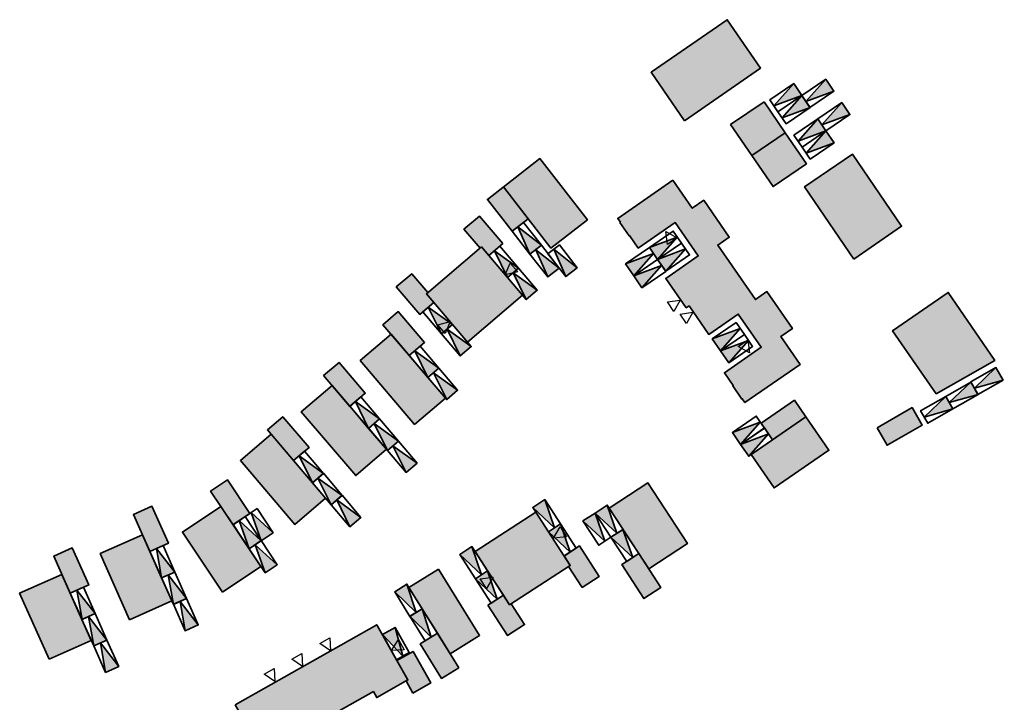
# Model space of a CAD drawing. Header units: metres. Extents: x 104382 to 104758, y 428006 to 428418.
# Tile 7 of 7: x 104533 to 104703, y 428300 to 428418. Entities that reach past the tile are written whole.
import ezdxf

# ---------------------------------------------------------------- set-up
doc = ezdxf.new("R2010")
doc.units = ezdxf.units.M
for name, color, linetype, lineweight in [('N-WE-OG-BEBOUWING-G_Blokland', 7, 'Continuous', 35), ('N-WE-OG-BEBOUWING-G_GEMEENTE', 7, 'Continuous', 35), ('N-WE-OG-BEBOUWING-G_SteMar', 7, 'Continuous', 35), ('N-WE-VH-VERHARDING-G_PARKEREN-EIGENTERREIN', 6, 'Continuous', 35), ('N-WE-VH-VERHARDING-G_PARKEREN-EIGENTERREIN_EXTRA', 52, 'Continuous', 35)]:
    doc.layers.add(name, color=color, linetype=linetype, lineweight=lineweight)
doc.layers.add('N-WE-VH-VERHARDING-A_PARKEREN-EIGENTERREIN', color=7, linetype='Continuous', lineweight=35, true_color=0xa2bfc8)
doc.layers.add('N-WE-VH-VERHARDING-AP_BEBOUWING', color=7, linetype='Continuous', true_color=0xcfcfcf)
doc.layers.add('voordeur', color=10, linetype='Continuous')

# ---------------------------------------------------------------- blocks, each defined once
blk = doc.blocks.new('*U18')
at = {"layer": 'N-WE-VH-VERHARDING-A_PARKEREN-EIGENTERREIN'}
h = blk.add_hatch(color=52, dxfattribs=at)
h.dxf.hatch_style = 1
h.paths.add_polyline_path([(2.92, -4.06), (1.01, 0.73), (-1.01, -0.73)])
at = {"ltscale": 0.2}
blk.add_lwpolyline([(1.01, 0.73), (3.94, -3.33), (1.91, -4.79), (-1.01, -0.73), (1.01, 0.73), (2.92, -4.06), (-1.01, -0.73)], dxfattribs=at)
blk = doc.blocks.new('*U283')
at = {"layer": 'N-WE-VH-VERHARDING-A_PARKEREN-EIGENTERREIN'}
h = blk.add_hatch(color=256, dxfattribs=at)
h.dxf.hatch_style = 1
h.paths.add_polyline_path([(2.92, -4.06), (1.01, 0.73), (-1.01, -0.73)])
at = {"ltscale": 0.2}
blk.add_lwpolyline([(1.01, 0.73), (3.94, -3.33), (1.91, -4.79), (-1.01, -0.73), (1.01, 0.73), (2.92, -4.06), (-1.01, -0.73)], dxfattribs=at)
blk = doc.blocks.new('*U284')
at = {"layer": 'N-WE-VH-VERHARDING-A_PARKEREN-EIGENTERREIN'}
h = blk.add_hatch(color=256, dxfattribs=at)
h.dxf.hatch_style = 1
h.paths.add_polyline_path([(2.92, -4.06), (1.01, 0.73), (-1.01, -0.73)])
at = {"ltscale": 0.2}
blk.add_lwpolyline([(1.01, 0.73), (3.94, -3.33), (1.91, -4.79), (-1.01, -0.73), (1.01, 0.73), (2.92, -4.06), (-1.01, -0.73)], dxfattribs=at)
blk = doc.blocks.new('*U285')
at = {"layer": 'N-WE-VH-VERHARDING-A_PARKEREN-EIGENTERREIN'}
h = blk.add_hatch(color=256, dxfattribs=at)
h.dxf.hatch_style = 1
h.paths.add_polyline_path([(2.92, -4.06), (1.01, 0.73), (-1.01, -0.73)])
at = {"ltscale": 0.2}
blk.add_lwpolyline([(1.01, 0.73), (3.94, -3.33), (1.91, -4.79), (-1.01, -0.73), (1.01, 0.73), (2.92, -4.06), (-1.01, -0.73)], dxfattribs=at)
blk = doc.blocks.new('*U211')
at = {"layer": 'N-WE-VH-VERHARDING-A_PARKEREN-EIGENTERREIN'}
h = blk.add_hatch(color=256, dxfattribs=at)
h.dxf.hatch_style = 1
h.paths.add_polyline_path([(2.92, -4.06), (1.01, 0.73), (-1.01, -0.73)])
at = {"ltscale": 0.2}
blk.add_lwpolyline([(1.01, 0.73), (3.94, -3.33), (1.91, -4.79), (-1.01, -0.73), (1.01, 0.73), (2.92, -4.06), (-1.01, -0.73)], dxfattribs=at)
blk = doc.blocks.new('*U212')
at = {"layer": 'N-WE-VH-VERHARDING-A_PARKEREN-EIGENTERREIN'}
h = blk.add_hatch(color=256, dxfattribs=at)
h.dxf.hatch_style = 1
h.paths.add_polyline_path([(2.92, -4.06), (1.01, 0.73), (-1.01, -0.73)])
at = {"ltscale": 0.2}
blk.add_lwpolyline([(1.01, 0.73), (3.94, -3.33), (1.91, -4.79), (-1.01, -0.73), (1.01, 0.73), (2.92, -4.06), (-1.01, -0.73)], dxfattribs=at)
blk = doc.blocks.new('*U213')
at = {"layer": 'N-WE-VH-VERHARDING-A_PARKEREN-EIGENTERREIN'}
h = blk.add_hatch(color=256, dxfattribs=at)
h.dxf.hatch_style = 1
h.paths.add_polyline_path([(2.92, -4.06), (1.01, 0.73), (-1.01, -0.73)])
at = {"ltscale": 0.2}
blk.add_lwpolyline([(1.01, 0.73), (3.94, -3.33), (1.91, -4.79), (-1.01, -0.73), (1.01, 0.73), (2.92, -4.06), (-1.01, -0.73)], dxfattribs=at)
blk = doc.blocks.new('*U214')
at = {"layer": 'N-WE-VH-VERHARDING-A_PARKEREN-EIGENTERREIN'}
h = blk.add_hatch(color=256, dxfattribs=at)
h.dxf.hatch_style = 1
h.paths.add_polyline_path([(2.92, -4.06), (1.01, 0.73), (-1.01, -0.73)])
at = {"ltscale": 0.2}
blk.add_lwpolyline([(1.01, 0.73), (3.94, -3.33), (1.91, -4.79), (-1.01, -0.73), (1.01, 0.73), (2.92, -4.06), (-1.01, -0.73)], dxfattribs=at)
blk = doc.blocks.new('*U215')
at = {"layer": 'N-WE-VH-VERHARDING-A_PARKEREN-EIGENTERREIN'}
h = blk.add_hatch(color=256, dxfattribs=at)
h.dxf.hatch_style = 1
h.paths.add_polyline_path([(2.92, -4.06), (1.01, 0.73), (-1.01, -0.73)])
at = {"ltscale": 0.2}
blk.add_lwpolyline([(1.01, 0.73), (3.94, -3.33), (1.91, -4.79), (-1.01, -0.73), (1.01, 0.73), (2.92, -4.06), (-1.01, -0.73)], dxfattribs=at)
blk = doc.blocks.new('*U236')
at = {"layer": 'N-WE-VH-VERHARDING-A_PARKEREN-EIGENTERREIN'}
h = blk.add_hatch(color=256, dxfattribs=at)
h.dxf.hatch_style = 1
h.paths.add_polyline_path([(2.92, -4.06), (1.01, 0.73), (-1.01, -0.73)])
at = {"ltscale": 0.2}
blk.add_lwpolyline([(1.01, 0.73), (3.94, -3.33), (1.91, -4.79), (-1.01, -0.73), (1.01, 0.73), (2.92, -4.06), (-1.01, -0.73)], dxfattribs=at)
blk = doc.blocks.new('*U111')
at = {"layer": 'N-WE-VH-VERHARDING-A_PARKEREN-EIGENTERREIN'}
h = blk.add_hatch(color=256, dxfattribs=at)
h.dxf.hatch_style = 1
h.paths.add_polyline_path([(2.92, -4.06), (1.01, 0.73), (-1.01, -0.73)])
at = {"ltscale": 0.2}
blk.add_lwpolyline([(1.01, 0.73), (3.94, -3.33), (1.91, -4.79), (-1.01, -0.73), (1.01, 0.73), (2.92, -4.06), (-1.01, -0.73)], dxfattribs=at)
blk = doc.blocks.new('*U112')
at = {"layer": 'N-WE-VH-VERHARDING-A_PARKEREN-EIGENTERREIN'}
h = blk.add_hatch(color=256, dxfattribs=at)
h.dxf.hatch_style = 1
h.paths.add_polyline_path([(2.92, -4.06), (1.01, 0.73), (-1.01, -0.73)])
at = {"ltscale": 0.2}
blk.add_lwpolyline([(1.01, 0.73), (3.94, -3.33), (1.91, -4.79), (-1.01, -0.73), (1.01, 0.73), (2.92, -4.06), (-1.01, -0.73)], dxfattribs=at)
blk = doc.blocks.new('*U113')
at = {"layer": 'N-WE-VH-VERHARDING-A_PARKEREN-EIGENTERREIN'}
h = blk.add_hatch(color=256, dxfattribs=at)
h.dxf.hatch_style = 1
h.paths.add_polyline_path([(2.92, -4.06), (1.01, 0.73), (-1.01, -0.73)])
at = {"ltscale": 0.2}
blk.add_lwpolyline([(1.01, 0.73), (3.94, -3.33), (1.91, -4.79), (-1.01, -0.73), (1.01, 0.73), (2.92, -4.06), (-1.01, -0.73)], dxfattribs=at)
blk = doc.blocks.new('*U114')
at = {"layer": 'N-WE-VH-VERHARDING-A_PARKEREN-EIGENTERREIN'}
h = blk.add_hatch(color=256, dxfattribs=at)
h.dxf.hatch_style = 1
h.paths.add_polyline_path([(2.92, -4.06), (1.01, 0.73), (-1.01, -0.73)])
at = {"ltscale": 0.2}
blk.add_lwpolyline([(1.01, 0.73), (3.94, -3.33), (1.91, -4.79), (-1.01, -0.73), (1.01, 0.73), (2.92, -4.06), (-1.01, -0.73)], dxfattribs=at)
blk = doc.blocks.new('*U115')
at = {"layer": 'N-WE-VH-VERHARDING-A_PARKEREN-EIGENTERREIN'}
h = blk.add_hatch(color=256, dxfattribs=at)
h.dxf.hatch_style = 1
h.paths.add_polyline_path([(2.92, -4.06), (1.01, 0.73), (-1.01, -0.73)])
at = {"ltscale": 0.2}
blk.add_lwpolyline([(1.01, 0.73), (3.94, -3.33), (1.91, -4.79), (-1.01, -0.73), (1.01, 0.73), (2.92, -4.06), (-1.01, -0.73)], dxfattribs=at)
blk = doc.blocks.new('*U116')
at = {"layer": 'N-WE-VH-VERHARDING-A_PARKEREN-EIGENTERREIN'}
h = blk.add_hatch(color=256, dxfattribs=at)
h.dxf.hatch_style = 1
h.paths.add_polyline_path([(2.92, -4.06), (1.01, 0.73), (-1.01, -0.73)])
at = {"ltscale": 0.2}
blk.add_lwpolyline([(1.01, 0.73), (3.94, -3.33), (1.91, -4.79), (-1.01, -0.73), (1.01, 0.73), (2.92, -4.06), (-1.01, -0.73)], dxfattribs=at)
blk = doc.blocks.new('*U117')
at = {"layer": 'N-WE-VH-VERHARDING-A_PARKEREN-EIGENTERREIN'}
h = blk.add_hatch(color=256, dxfattribs=at)
h.dxf.hatch_style = 1
h.paths.add_polyline_path([(2.92, -4.06), (1.01, 0.73), (-1.01, -0.73)])
at = {"ltscale": 0.2}
blk.add_lwpolyline([(1.01, 0.73), (3.94, -3.33), (1.91, -4.79), (-1.01, -0.73), (1.01, 0.73), (2.92, -4.06), (-1.01, -0.73)], dxfattribs=at)
blk = doc.blocks.new('*U123')
at = {"layer": 'N-WE-VH-VERHARDING-A_PARKEREN-EIGENTERREIN'}
h = blk.add_hatch(color=256, dxfattribs=at)
h.dxf.hatch_style = 1
h.paths.add_polyline_path([(2.92, -4.06), (1.01, 0.73), (-1.01, -0.73)])
at = {"ltscale": 0.2}
blk.add_lwpolyline([(1.01, 0.73), (3.94, -3.33), (1.91, -4.79), (-1.01, -0.73), (1.01, 0.73), (2.92, -4.06), (-1.01, -0.73)], dxfattribs=at)
blk = doc.blocks.new('*U172')
at = {"layer": 'N-WE-VH-VERHARDING-A_PARKEREN-EIGENTERREIN'}
h = blk.add_hatch(color=256, dxfattribs=at)
h.dxf.hatch_style = 1
h.paths.add_polyline_path([(2.92, -4.06), (1.01, 0.73), (-1.01, -0.73)])
at = {"ltscale": 0.2}
blk.add_lwpolyline([(1.01, 0.73), (3.94, -3.33), (1.91, -4.79), (-1.01, -0.73), (1.01, 0.73), (2.92, -4.06), (-1.01, -0.73)], dxfattribs=at)
blk = doc.blocks.new('*U173')
at = {"layer": 'N-WE-VH-VERHARDING-A_PARKEREN-EIGENTERREIN'}
h = blk.add_hatch(color=256, dxfattribs=at)
h.dxf.hatch_style = 1
h.paths.add_polyline_path([(2.92, -4.06), (1.01, 0.73), (-1.01, -0.73)])
at = {"ltscale": 0.2}
blk.add_lwpolyline([(1.01, 0.73), (3.94, -3.33), (1.91, -4.79), (-1.01, -0.73), (1.01, 0.73), (2.92, -4.06), (-1.01, -0.73)], dxfattribs=at)
blk = doc.blocks.new('*U174')
at = {"layer": 'N-WE-VH-VERHARDING-A_PARKEREN-EIGENTERREIN'}
h = blk.add_hatch(color=256, dxfattribs=at)
h.dxf.hatch_style = 1
h.paths.add_polyline_path([(2.92, -4.06), (1.01, 0.73), (-1.01, -0.73)])
at = {"ltscale": 0.2}
blk.add_lwpolyline([(1.01, 0.73), (3.94, -3.33), (1.91, -4.79), (-1.01, -0.73), (1.01, 0.73), (2.92, -4.06), (-1.01, -0.73)], dxfattribs=at)
blk = doc.blocks.new('*U175')
at = {"layer": 'N-WE-VH-VERHARDING-A_PARKEREN-EIGENTERREIN'}
h = blk.add_hatch(color=256, dxfattribs=at)
h.dxf.hatch_style = 1
h.paths.add_polyline_path([(2.92, -4.06), (1.01, 0.73), (-1.01, -0.73)])
at = {"ltscale": 0.2}
blk.add_lwpolyline([(1.01, 0.73), (3.94, -3.33), (1.91, -4.79), (-1.01, -0.73), (1.01, 0.73), (2.92, -4.06), (-1.01, -0.73)], dxfattribs=at)
blk = doc.blocks.new('*U176')
at = {"layer": 'N-WE-VH-VERHARDING-A_PARKEREN-EIGENTERREIN'}
h = blk.add_hatch(color=256, dxfattribs=at)
h.dxf.hatch_style = 1
h.paths.add_polyline_path([(2.92, -4.06), (1.01, 0.73), (-1.01, -0.73)])
at = {"ltscale": 0.2}
blk.add_lwpolyline([(1.01, 0.73), (3.94, -3.33), (1.91, -4.79), (-1.01, -0.73), (1.01, 0.73), (2.92, -4.06), (-1.01, -0.73)], dxfattribs=at)
blk = doc.blocks.new('*U177')
at = {"layer": 'N-WE-VH-VERHARDING-A_PARKEREN-EIGENTERREIN'}
h = blk.add_hatch(color=256, dxfattribs=at)
h.dxf.hatch_style = 1
h.paths.add_polyline_path([(2.92, -4.06), (1.01, 0.73), (-1.01, -0.73)])
at = {"ltscale": 0.2}
blk.add_lwpolyline([(1.01, 0.73), (3.94, -3.33), (1.91, -4.79), (-1.01, -0.73), (1.01, 0.73), (2.92, -4.06), (-1.01, -0.73)], dxfattribs=at)
blk = doc.blocks.new('*U178')
at = {"layer": 'N-WE-VH-VERHARDING-A_PARKEREN-EIGENTERREIN'}
h = blk.add_hatch(color=256, dxfattribs=at)
h.dxf.hatch_style = 1
h.paths.add_polyline_path([(2.92, -4.06), (1.01, 0.73), (-1.01, -0.73)])
at = {"ltscale": 0.2}
blk.add_lwpolyline([(1.01, 0.73), (3.94, -3.33), (1.91, -4.79), (-1.01, -0.73), (1.01, 0.73), (2.92, -4.06), (-1.01, -0.73)], dxfattribs=at)
blk = doc.blocks.new('*U179')
at = {"layer": 'N-WE-VH-VERHARDING-A_PARKEREN-EIGENTERREIN'}
h = blk.add_hatch(color=256, dxfattribs=at)
h.dxf.hatch_style = 1
h.paths.add_polyline_path([(2.92, -4.06), (1.01, 0.73), (-1.01, -0.73)])
at = {"ltscale": 0.2}
blk.add_lwpolyline([(1.01, 0.73), (3.94, -3.33), (1.91, -4.79), (-1.01, -0.73), (1.01, 0.73), (2.92, -4.06), (-1.01, -0.73)], dxfattribs=at)
blk = doc.blocks.new('*U180')
at = {"layer": 'N-WE-VH-VERHARDING-A_PARKEREN-EIGENTERREIN'}
h = blk.add_hatch(color=256, dxfattribs=at)
h.dxf.hatch_style = 1
h.paths.add_polyline_path([(2.92, -4.06), (1.01, 0.73), (-1.01, -0.73)])
at = {"ltscale": 0.2}
blk.add_lwpolyline([(1.01, 0.73), (3.94, -3.33), (1.91, -4.79), (-1.01, -0.73), (1.01, 0.73), (2.92, -4.06), (-1.01, -0.73)], dxfattribs=at)
blk = doc.blocks.new('*U181')
at = {"layer": 'N-WE-VH-VERHARDING-A_PARKEREN-EIGENTERREIN'}
h = blk.add_hatch(color=256, dxfattribs=at)
h.dxf.hatch_style = 1
h.paths.add_polyline_path([(2.92, -4.06), (1.01, 0.73), (-1.01, -0.73)])
at = {"ltscale": 0.2}
blk.add_lwpolyline([(1.01, 0.73), (3.94, -3.33), (1.91, -4.79), (-1.01, -0.73), (1.01, 0.73), (2.92, -4.06), (-1.01, -0.73)], dxfattribs=at)
blk = doc.blocks.new('*U157')
at = {"layer": 'N-WE-VH-VERHARDING-A_PARKEREN-EIGENTERREIN'}
h = blk.add_hatch(color=256, dxfattribs=at)
h.dxf.hatch_style = 1
h.paths.add_polyline_path([(2.92, -4.06), (1.01, 0.73), (-1.01, -0.73)])
at = {"ltscale": 0.2}
blk.add_lwpolyline([(1.01, 0.73), (3.94, -3.33), (1.91, -4.79), (-1.01, -0.73), (1.01, 0.73), (2.92, -4.06), (-1.01, -0.73)], dxfattribs=at)
blk = doc.blocks.new('*U158')
at = {"layer": 'N-WE-VH-VERHARDING-A_PARKEREN-EIGENTERREIN'}
h = blk.add_hatch(color=256, dxfattribs=at)
h.dxf.hatch_style = 1
h.paths.add_polyline_path([(2.92, -4.06), (1.01, 0.73), (-1.01, -0.73)])
at = {"ltscale": 0.2}
blk.add_lwpolyline([(1.01, 0.73), (3.94, -3.33), (1.91, -4.79), (-1.01, -0.73), (1.01, 0.73), (2.92, -4.06), (-1.01, -0.73)], dxfattribs=at)
blk = doc.blocks.new('*U160')
at = {"layer": 'N-WE-VH-VERHARDING-A_PARKEREN-EIGENTERREIN'}
h = blk.add_hatch(color=256, dxfattribs=at)
h.dxf.hatch_style = 1
h.paths.add_polyline_path([(2.92, -4.06), (1.01, 0.73), (-1.01, -0.73)])
at = {"ltscale": 0.2}
blk.add_lwpolyline([(1.01, 0.73), (3.94, -3.33), (1.91, -4.79), (-1.01, -0.73), (1.01, 0.73), (2.92, -4.06), (-1.01, -0.73)], dxfattribs=at)
blk = doc.blocks.new('*U161')
at = {"layer": 'N-WE-VH-VERHARDING-A_PARKEREN-EIGENTERREIN'}
h = blk.add_hatch(color=256, dxfattribs=at)
h.dxf.hatch_style = 1
h.paths.add_polyline_path([(2.92, -4.06), (1.01, 0.73), (-1.01, -0.73)])
at = {"ltscale": 0.2}
blk.add_lwpolyline([(1.01, 0.73), (3.94, -3.33), (1.91, -4.79), (-1.01, -0.73), (1.01, 0.73), (2.92, -4.06), (-1.01, -0.73)], dxfattribs=at)
blk = doc.blocks.new('*U162')
at = {"layer": 'N-WE-VH-VERHARDING-A_PARKEREN-EIGENTERREIN'}
h = blk.add_hatch(color=256, dxfattribs=at)
h.dxf.hatch_style = 1
h.paths.add_polyline_path([(2.92, -4.06), (1.01, 0.73), (-1.01, -0.73)])
at = {"ltscale": 0.2}
blk.add_lwpolyline([(1.01, 0.73), (3.94, -3.33), (1.91, -4.79), (-1.01, -0.73), (1.01, 0.73), (2.92, -4.06), (-1.01, -0.73)], dxfattribs=at)
blk = doc.blocks.new('*U163')
at = {"layer": 'N-WE-VH-VERHARDING-A_PARKEREN-EIGENTERREIN'}
h = blk.add_hatch(color=256, dxfattribs=at)
h.dxf.hatch_style = 1
h.paths.add_polyline_path([(2.92, -4.06), (1.01, 0.73), (-1.01, -0.73)])
at = {"ltscale": 0.2}
blk.add_lwpolyline([(1.01, 0.73), (3.94, -3.33), (1.91, -4.79), (-1.01, -0.73), (1.01, 0.73), (2.92, -4.06), (-1.01, -0.73)], dxfattribs=at)
blk = doc.blocks.new('*U164')
at = {"layer": 'N-WE-VH-VERHARDING-A_PARKEREN-EIGENTERREIN'}
h = blk.add_hatch(color=256, dxfattribs=at)
h.dxf.hatch_style = 1
h.paths.add_polyline_path([(2.92, -4.06), (1.01, 0.73), (-1.01, -0.73)])
at = {"ltscale": 0.2}
blk.add_lwpolyline([(1.01, 0.73), (3.94, -3.33), (1.91, -4.79), (-1.01, -0.73), (1.01, 0.73), (2.92, -4.06), (-1.01, -0.73)], dxfattribs=at)
blk = doc.blocks.new('*U165')
at = {"layer": 'N-WE-VH-VERHARDING-A_PARKEREN-EIGENTERREIN'}
h = blk.add_hatch(color=256, dxfattribs=at)
h.dxf.hatch_style = 1
h.paths.add_polyline_path([(2.92, -4.06), (1.01, 0.73), (-1.01, -0.73)])
at = {"ltscale": 0.2}
blk.add_lwpolyline([(1.01, 0.73), (3.94, -3.33), (1.91, -4.79), (-1.01, -0.73), (1.01, 0.73), (2.92, -4.06), (-1.01, -0.73)], dxfattribs=at)
blk = doc.blocks.new('*U169')
at = {"layer": 'N-WE-VH-VERHARDING-A_PARKEREN-EIGENTERREIN'}
h = blk.add_hatch(color=256, dxfattribs=at)
h.dxf.hatch_style = 1
h.paths.add_polyline_path([(2.92, -4.06), (1.01, 0.73), (-1.01, -0.73)])
at = {"ltscale": 0.2}
blk.add_lwpolyline([(1.01, 0.73), (3.94, -3.33), (1.91, -4.79), (-1.01, -0.73), (1.01, 0.73), (2.92, -4.06), (-1.01, -0.73)], dxfattribs=at)
blk = doc.blocks.new('*U140')
at = {"layer": 'N-WE-VH-VERHARDING-A_PARKEREN-EIGENTERREIN'}
h = blk.add_hatch(color=256, dxfattribs=at)
h.dxf.hatch_style = 1
h.paths.add_polyline_path([(2.92, -4.06), (1.01, 0.73), (-1.01, -0.73)])
at = {"ltscale": 0.2}
blk.add_lwpolyline([(1.01, 0.73), (3.94, -3.33), (1.91, -4.79), (-1.01, -0.73), (1.01, 0.73), (2.92, -4.06), (-1.01, -0.73)], dxfattribs=at)
blk = doc.blocks.new('*U141')
at = {"layer": 'N-WE-VH-VERHARDING-A_PARKEREN-EIGENTERREIN'}
h = blk.add_hatch(color=256, dxfattribs=at)
h.dxf.hatch_style = 1
h.paths.add_polyline_path([(2.92, -4.06), (1.01, 0.73), (-1.01, -0.73)])
at = {"ltscale": 0.2}
blk.add_lwpolyline([(1.01, 0.73), (3.94, -3.33), (1.91, -4.79), (-1.01, -0.73), (1.01, 0.73), (2.92, -4.06), (-1.01, -0.73)], dxfattribs=at)
blk = doc.blocks.new('*U142')
at = {"layer": 'N-WE-VH-VERHARDING-A_PARKEREN-EIGENTERREIN'}
h = blk.add_hatch(color=256, dxfattribs=at)
h.dxf.hatch_style = 1
h.paths.add_polyline_path([(2.92, -4.06), (1.01, 0.73), (-1.01, -0.73)])
at = {"ltscale": 0.2}
blk.add_lwpolyline([(1.01, 0.73), (3.94, -3.33), (1.91, -4.79), (-1.01, -0.73), (1.01, 0.73), (2.92, -4.06), (-1.01, -0.73)], dxfattribs=at)
blk = doc.blocks.new('*U143')
at = {"layer": 'N-WE-VH-VERHARDING-A_PARKEREN-EIGENTERREIN'}
h = blk.add_hatch(color=256, dxfattribs=at)
h.dxf.hatch_style = 1
h.paths.add_polyline_path([(2.92, -4.06), (1.01, 0.73), (-1.01, -0.73)])
at = {"ltscale": 0.2}
blk.add_lwpolyline([(1.01, 0.73), (3.94, -3.33), (1.91, -4.79), (-1.01, -0.73), (1.01, 0.73), (2.92, -4.06), (-1.01, -0.73)], dxfattribs=at)
blk = doc.blocks.new('*U144')
at = {"layer": 'N-WE-VH-VERHARDING-A_PARKEREN-EIGENTERREIN'}
h = blk.add_hatch(color=256, dxfattribs=at)
h.dxf.hatch_style = 1
h.paths.add_polyline_path([(2.92, -4.06), (1.01, 0.73), (-1.01, -0.73)])
at = {"ltscale": 0.2}
blk.add_lwpolyline([(1.01, 0.73), (3.94, -3.33), (1.91, -4.79), (-1.01, -0.73), (1.01, 0.73), (2.92, -4.06), (-1.01, -0.73)], dxfattribs=at)
blk = doc.blocks.new('p-voordeur')
at = {"layer": 'voordeur', "flags": 128}
blk.add_lwpolyline([(-2000, 1000), (0, 0), (-2000, -1000), (-2000, 1000)], dxfattribs=at)

msp = doc.modelspace()

# ---------------------------------------------------------------- hatches: boundary and pattern name
at = {"layer": 'N-WE-VH-VERHARDING-AP_BEBOUWING'}
h = msp.add_hatch(color=256, dxfattribs=at)
h.dxf.hatch_style = 1
h.paths.add_polyline_path([(104647.49, 428400.69), (104641.71, 428409.06), (104654.87, 428418.16), (104660.66, 428409.79)])
h = msp.add_hatch(color=256, dxfattribs=at)
h.dxf.hatch_style = 1
h.paths.add_polyline_path([(104661.25, 428403.97), (104664.91, 428398.6), (104659.13, 428394.66), (104655.47, 428400.03)])
h = msp.add_hatch(color=256, dxfattribs=at)
h.dxf.hatch_style = 1
h.paths.add_polyline_path([(104664.91, 428398.6), (104668.58, 428393.24), (104662.8, 428389.29), (104659.13, 428394.66)])
h = msp.add_hatch(color=256, dxfattribs=at)
h.dxf.hatch_style = 1
h.paths.add_polyline_path([(104676.78, 428376.77), (104668.25, 428389.28), (104676.52, 428394.92), (104685.03, 428382.43)])
h = msp.add_hatch(color=256, dxfattribs=at)
h.dxf.hatch_style = 1
h.paths.add_polyline_path([(104620.47, 428383.71), (104617.71, 428381.56), (104613.41, 428387.08), (104622.49, 428394.14), (104630.71, 428383.57), (104624.4, 428378.66), (104616.17, 428389.23)])
h = msp.add_hatch(color=256, dxfattribs=at)
h.dxf.hatch_style = 1
h.paths.add_polyline_path([(104645.5, 428390.39), (104635.95, 428383.79), (104636.41, 428383.13), (104636.33, 428383.07), (104637.9, 428380.8), (104637.98, 428380.85), (104639.5, 428378.65), (104645.88, 428383.06), (104649.86, 428377.3), (104644.26, 428373.43), (104647.79, 428368.33), (104648.28, 428368.67), (104651.69, 428363.74), (104656.79, 428367.26), (104660.77, 428361.5), (104654.4, 428357.1), (104655.92, 428354.9), (104655.84, 428354.84), (104657.41, 428352.56), (104657.49, 428352.62), (104657.95, 428351.95), (104667.5, 428358.55), (104664.16, 428363.38), (104666.14, 428364.75), (104661.73, 428371.13), (104659.75, 428369.77), (104653.25, 428379.18), (104655.22, 428380.54), (104650.83, 428386.94), (104648.84, 428385.56)])
h = msp.add_hatch(color=256, dxfattribs=at)
h.dxf.hatch_style = 1
h.paths.add_polyline_path([(104619.49, 428370.51), (104609.98, 428362.4), (104602.87, 428370.75), (104612.39, 428378.85)])
h.paths.add_polyline_path([(104616.08, 428379.43), (104613.66, 428377.36), (104612.39, 428378.85), (104612.14, 428378.65), (104609.35, 428381.92), (104612.02, 428384.19)])
h.paths.add_polyline_path([(104604.14, 428369.26), (104601.72, 428367.19), (104597.65, 428371.96), (104600.32, 428374.23), (104603.11, 428370.96), (104602.87, 428370.75)])
h = msp.add_hatch(color=256, dxfattribs=at)
h.dxf.hatch_style = 1
h.paths.add_polyline_path([(104690.98, 428353.44), (104683.47, 428364.38), (104693.1, 428370.99), (104701.12, 428359.25)])
h = msp.add_hatch(color=256, dxfattribs=at)
h.dxf.hatch_style = 1
h.paths.add_polyline_path([(104599.89, 428360.08), (104602.55, 428362.35), (104598.01, 428367.68), (104595.35, 428365.41)])
h.paths.add_polyline_path([(104606.16, 428352.72), (104600.83, 428348.18), (104591.43, 428359.22), (104596.76, 428363.75)])
h = msp.add_hatch(color=256, dxfattribs=at)
h.dxf.hatch_style = 1
h.paths.add_polyline_path([(104589.64, 428351.29), (104592.3, 428353.56), (104587.76, 428358.89), (104585.1, 428356.62)])
h.paths.add_polyline_path([(104595.97, 428343.86), (104590.64, 428339.32), (104581.24, 428350.36), (104586.56, 428354.9)])
h = msp.add_hatch(color=256, dxfattribs=at)
h.dxf.hatch_style = 1
h.paths.add_polyline_path([(104668.48, 428349.46), (104659.01, 428342.94), (104662.98, 428337.18), (104672.45, 428343.7)])
h.paths.add_polyline_path([(104660.73, 428348.37), (104662.71, 428345.49), (104668.48, 428349.46), (104666.49, 428352.35)])
h = msp.add_hatch(color=256, dxfattribs=at)
h.dxf.hatch_style = 1
h.paths.add_polyline_path([(104680.78, 428347.59), (104682.52, 428344.56), (104688.6, 428348.04), (104686.85, 428351.08)])
h = msp.add_hatch(color=256, dxfattribs=at)
h.dxf.hatch_style = 1
h.paths.add_polyline_path([(104579.91, 428341.9), (104582.57, 428344.16), (104578.04, 428349.49), (104575.37, 428347.22)])
h.paths.add_polyline_path([(104585.43, 428335.42), (104580.1, 428330.88), (104570.7, 428341.92), (104576.03, 428346.46)])
h = msp.add_hatch(color=256, dxfattribs=at)
h.dxf.hatch_style = 1
h.paths.add_polyline_path([(104569.44, 428330.83), (104572.35, 428332.77), (104568.47, 428338.6), (104565.55, 428336.65)])
h.paths.add_polyline_path([(104567.61, 428319.16), (104574.26, 428323.6), (104567.33, 428334), (104560.67, 428329.56)])
h = msp.add_hatch(color=256, dxfattribs=at)
h.dxf.hatch_style = 1
h.paths.add_polyline_path([(104641.3, 428323.2), (104648, 428327.57), (104641.18, 428338.04), (104634.47, 428333.67)])
h.paths.add_polyline_path([(104639.58, 428325.83), (104636.65, 428323.92), (104640.47, 428318.06), (104643.4, 428319.97)])
h = msp.add_hatch(color=256, dxfattribs=at)
h.dxf.hatch_style = 1
h.paths.add_polyline_path([(104555.06, 428326.19), (104558.25, 428327.61), (104555.41, 428334.01), (104552.21, 428332.58)])
h.paths.add_polyline_path([(104551.54, 428314.4), (104558.85, 428317.64), (104553.78, 428329.07), (104546.47, 428325.82)])
h = msp.add_hatch(color=256, dxfattribs=at)
h.dxf.hatch_style = 1
h.paths.add_polyline_path([(104611.28, 428326.19), (104621.78, 428332.97), (104627.73, 428323.77), (104617.24, 428316.98)])
h.paths.add_polyline_path([(104626.67, 428325.42), (104629.34, 428327.15), (104632.74, 428321.89), (104629.8, 428319.99), (104627.46, 428323.6), (104627.73, 428323.77)])
h.paths.add_polyline_path([(104613.5, 428316.9), (104616.17, 428318.63), (104617.24, 428316.98), (104617.51, 428317.16), (104619.84, 428313.55), (104616.9, 428311.64)])
h = msp.add_hatch(color=256, dxfattribs=at)
h.dxf.hatch_style = 1
h.paths.add_polyline_path([(104537.62, 428307.55), (104544.93, 428310.8), (104539.86, 428322.22), (104532.54, 428318.98)])
h.paths.add_polyline_path([(104541.29, 428319), (104544.49, 428320.42), (104541.64, 428326.82), (104538.45, 428325.4)])
h = msp.add_hatch(color=256, dxfattribs=at)
h.dxf.hatch_style = 1
h.paths.add_polyline_path([(104604.94, 428323.15), (104599.85, 428319.99), (104606.96, 428308.52), (104612.06, 428311.68)])
h.paths.add_polyline_path([(104608.46, 428306.1), (104605.49, 428304.25), (104601.8, 428310.2), (104604.77, 428312.05)])
h = msp.add_hatch(color=256, dxfattribs=at)
h.dxf.hatch_style = 1
h.paths.add_polyline_path([(104593.92, 428278.49), (104582.76, 428275.27), (104584.49, 428269.27), (104595.65, 428272.48)])
h.paths.add_polyline_path([(104602.2, 428287.11), (104595.79, 428285.27), (104597.52, 428279.25), (104603.93, 428281.09)])
h.paths.add_polyline_path([(104616.98, 428293.86), (104606.6, 428287.44), (104612.22, 428278.37), (104617.49, 428281.64), (104617.17, 428282.15), (104622.27, 428285.31)])
h.paths.add_polyline_path([(104625.39, 428294.98), (104622.42, 428294.22), (104622.93, 428292.27), (104625.89, 428293.04)])
h.paths.add_polyline_path([(104600.53, 428301.71), (104599.35, 428303.8), (104599.68, 428303.98), (104597.78, 428307.34), (104600.55, 428308.92), (104603.63, 428303.46)])
h.paths.add_polyline_path([(104569.82, 428299.7), (104575.22, 428290.16), (104580.61, 428293.21), (104580.02, 428294.25), (104593.69, 428301.98), (104594.28, 428300.93), (104599.68, 428303.98), (104597.78, 428307.34), (104594.29, 428313.53)])
h.paths.add_polyline_path([(104597.45, 428295.84), (104594.78, 428294.34), (104595.77, 428292.59), (104598.44, 428294.09)], flags=17)
h.paths.add_polyline_path([(104590.64, 428291.99), (104585.45, 428289.06), (104586.44, 428287.31), (104591.63, 428290.24)])
h.paths.add_polyline_path([(104573.63, 428286.5), (104570.54, 428291.95), (104573.32, 428293.52), (104575.22, 428290.16), (104575.55, 428290.34), (104576.73, 428288.25)])

# ---------------------------------------------------------------- linework, layer by layer
at = {"layer": 'N-WE-OG-BEBOUWING-G_Blokland'}
for points in [[(104645.5, 428390.39), (104635.95, 428383.79), (104636.41, 428383.13), (104636.33, 428383.07), (104637.9, 428380.8), (104637.98, 428380.85), (104639.5, 428378.65), (104645.88, 428383.06), (104649.86, 428377.3), (104644.26, 428373.43), (104647.79, 428368.33), (104648.28, 428368.67), (104651.69, 428363.74), (104656.79, 428367.26), (104660.77, 428361.5), (104654.4, 428357.1), (104655.92, 428354.9), (104655.84, 428354.84), (104657.41, 428352.56), (104657.49, 428352.62), (104657.95, 428351.95), (104667.5, 428358.55), (104664.16, 428363.38), (104666.14, 428364.75), (104661.73, 428371.13), (104659.75, 428369.77), (104653.25, 428379.18), (104655.22, 428380.54), (104650.83, 428386.94), (104648.84, 428385.56), (104645.5, 428390.39)], [(104569.82, 428299.7), (104575.22, 428290.16), (104580.61, 428293.21), (104580.02, 428294.25), (104593.69, 428301.98), (104594.28, 428300.93), (104599.68, 428303.98), (104597.78, 428307.34), (104594.29, 428313.53), (104569.82, 428299.7)], [(104600.53, 428301.71), (104599.35, 428303.8), (104599.68, 428303.98), (104597.78, 428307.34), (104600.55, 428308.92), (104603.63, 428303.46), (104600.53, 428301.71)]]:
    msp.add_lwpolyline(points, close=True, dxfattribs=at)
at = {"layer": 'N-WE-OG-BEBOUWING-G_GEMEENTE', "flags": 128}
for points in [[(104647.49, 428400.69), (104641.71, 428409.06), (104654.87, 428418.16), (104660.66, 428409.79)], [(104661.25, 428403.97), (104664.91, 428398.6), (104659.13, 428394.66), (104655.47, 428400.03)], [(104664.91, 428398.6), (104668.58, 428393.24), (104662.8, 428389.29), (104659.13, 428394.66)], [(104676.78, 428376.77), (104668.25, 428389.28), (104676.52, 428394.92), (104685.03, 428382.43)], [(104620.47, 428383.71), (104617.71, 428381.56), (104613.41, 428387.08), (104622.49, 428394.14), (104630.71, 428383.57), (104624.4, 428378.66), (104616.17, 428389.23)], [(104690.98, 428353.44), (104683.47, 428364.38), (104693.1, 428370.99), (104701.12, 428359.25)], [(104599.89, 428360.08), (104602.55, 428362.35), (104598.01, 428367.68), (104595.35, 428365.41)], [(104606.16, 428352.72), (104600.83, 428348.18), (104591.43, 428359.22), (104596.76, 428363.75)], [(104589.64, 428351.29), (104592.3, 428353.56), (104587.76, 428358.89), (104585.1, 428356.62)], [(104595.97, 428343.86), (104590.64, 428339.32), (104581.24, 428350.36), (104586.56, 428354.9)], [(104660.73, 428348.37), (104662.71, 428345.49), (104668.48, 428349.46), (104666.49, 428352.35)], [(104680.78, 428347.59), (104682.52, 428344.56), (104688.6, 428348.04), (104686.85, 428351.08)], [(104579.91, 428341.9), (104582.57, 428344.16), (104578.04, 428349.49), (104575.37, 428347.22)], [(104668.48, 428349.46), (104659.01, 428342.94), (104662.98, 428337.18), (104672.45, 428343.7)], [(104585.43, 428335.42), (104580.1, 428330.88), (104570.7, 428341.92), (104576.03, 428346.46)], [(104569.44, 428330.83), (104572.35, 428332.77), (104568.47, 428338.6), (104565.55, 428336.65)], [(104641.3, 428323.2), (104648, 428327.57), (104641.18, 428338.04), (104634.47, 428333.67)], [(104555.06, 428326.19), (104558.25, 428327.61), (104555.41, 428334.01), (104552.21, 428332.58)], [(104567.61, 428319.16), (104574.26, 428323.6), (104567.33, 428334), (104560.67, 428329.56)], [(104551.54, 428314.4), (104558.85, 428317.64), (104553.78, 428329.07), (104546.47, 428325.82)], [(104541.29, 428319), (104544.49, 428320.42), (104541.64, 428326.82), (104538.45, 428325.4)], [(104639.58, 428325.83), (104636.65, 428323.92), (104640.47, 428318.06), (104643.4, 428319.97)], [(104604.94, 428323.15), (104599.85, 428319.99), (104606.96, 428308.52), (104612.06, 428311.68)], [(104537.62, 428307.55), (104544.93, 428310.8), (104539.86, 428322.22), (104532.54, 428318.98)]]:
    msp.add_lwpolyline(points, close=True, dxfattribs=at)
at = {"layer": 'N-WE-OG-BEBOUWING-G_GEMEENTE', "extrusion": (0, 0, -1), "flags": 128}
msp.add_lwpolyline([(-104608.46, 428306.1), (-104605.49, 428304.25), (-104601.8, 428310.2), (-104604.77, 428312.05)], close=True, dxfattribs=at)
at = {"layer": 'N-WE-OG-BEBOUWING-G_SteMar', "flags": 128}
for points in [[(104616.08, 428379.43), (104613.66, 428377.36), (104612.39, 428378.85), (104612.14, 428378.65), (104609.35, 428381.92), (104612.02, 428384.19)], [(104619.49, 428370.51), (104609.98, 428362.4), (104602.87, 428370.75), (104612.39, 428378.85)], [(104604.14, 428369.26), (104601.72, 428367.19), (104597.65, 428371.96), (104600.32, 428374.23), (104603.11, 428370.96), (104602.87, 428370.75)], [(104611.28, 428326.19), (104621.78, 428332.97), (104627.73, 428323.77), (104617.24, 428316.98)], [(104626.67, 428325.42), (104629.34, 428327.15), (104632.74, 428321.89), (104629.8, 428319.99), (104627.46, 428323.6), (104627.73, 428323.77)], [(104613.5, 428316.9), (104616.17, 428318.63), (104617.24, 428316.98), (104617.51, 428317.16), (104619.84, 428313.55), (104616.9, 428311.64)]]:
    msp.add_lwpolyline(points, close=True, dxfattribs=at)

# ---------------------------------------------------------------- block references
at = {"layer": 'N-WE-VH-VERHARDING-G_PARKEREN-EIGENTERREIN', "ltscale": 0.2}
for name, p, rotation in [('*U143', (104667.08, 428406.08), 268.5245107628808), ('*U144', (104668.49, 428404.01), 268.5245107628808), ('*U141', (104671.25, 428399.96), 268.5245107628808), ('*U142', (104672.66, 428397.9), 268.5245107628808), ('*U157', (104621.76, 428378.38), 182.0485946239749), ('*U212', (104642.12, 428377.73), 88.79114044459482), ('*U114', (104617.85, 428374.36), 184.6343361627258), ('*U158', (104624.83, 428374.43), 182.0485946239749), ('*U283', (104643.54, 428375.67), 88.79114044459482), ('*U213', (104638, 428374.89), 88.79114044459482), ('*U211', (104639.42, 428372.83), 88.79114044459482), ('*U115', (104621.09, 428370.56), 184.6343361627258), ('*U116', (104606.43, 428364.64), 184.6343361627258), ('*U117', (104609.67, 428360.83), 184.6343361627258), ('*U214', (104653.01, 428361.92), 88.79114079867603), ('*U215', (104654.43, 428359.86), 88.79114079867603), ('*U174', (104604.08, 428357.08), 184.6346127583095), ('*U175', (104607.32, 428353.28), 184.6346127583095), ('*U140', (104697.62, 428354.42), 264.0439718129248), ('*U169', (104693.28, 428351.93), 264.0439718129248), ('*U176', (104597.07, 428344.49), 184.6346127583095), ('*U173', (104656.47, 428345.74), 88.79113701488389), ('*U172', (104657.89, 428343.68), 88.79113701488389), ('*U164', (104600.31, 428340.68), 184.6346127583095), ('*U177', (104587.34, 428335.09), 184.6346127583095), ('*U163', (104590.59, 428331.29), 184.6346127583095), ('*U111', (104622.29, 428334.49), 357.1072244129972), ('*U284', (104633.08, 428333.53), 357.3048420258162), ('*U180', (104573.25, 428327.37), 177.9296599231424), ('*U165', (104630.98, 428332.16), 357.3048420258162), ('*U236', (104625, 428330.29), 357.1072244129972), ('*U181', (104576.03, 428323.21), 177.9296599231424), ('*U113', (104609.69, 428326.35), 357.1072244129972), ('*U178', (104560.26, 428317.56), 168.1617727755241), ('*U112', (104612.41, 428322.15), 357.1072244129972), ('*U123', (104598.44, 428319.89), 356.0218807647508), ('*U162', (104562.29, 428312.99), 168.1617727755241), ('*U285', (104601.07, 428315.64), 356.0218807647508), ('*U179', (104546.49, 428310.37), 168.1617727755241), ('*U160', (104596.36, 428312.45), 353.5619610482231), ('*U161', (104548.52, 428305.8), 168.1617727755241)]:
    msp.add_blockref(name, p, dxfattribs=dict(at, rotation=rotation))
at = {"layer": 'N-WE-VH-VERHARDING-G_PARKEREN-EIGENTERREIN_EXTRA', "ltscale": 0.2}
for p, rotation in [((104672.62, 428406.83), 268.5245107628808), ((104675.38, 428402.78), 268.5245107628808), ((104627.94, 428374.5), 182.0485946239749), ((104701.95, 428356.91), 264.0439718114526), ((104593.83, 428348.3), 184.6346127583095), ((104584.1, 428338.9), 184.6346127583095), ((104575.33, 428328.75), 177.9296599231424), ((104635.81, 428329.34), 357.3046369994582), ((104558.23, 428322.13), 168.1617727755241), ((104544.46, 428314.94), 168.1617727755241)]:
    msp.add_blockref('*U18', p, dxfattribs=dict(at, rotation=rotation))
at = {"layer": 'voordeur'}
for p, xscale, yscale, zscale, rotation in [((104644.24, 428381.51), 0.0009999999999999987, 0.0009999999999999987, 0.0009999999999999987, 124.575254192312), ((104616.5, 428374.02), 0.0009999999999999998, 0.0009999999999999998, 0.0009999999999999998, 220.4184533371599), ((104646.74, 428369.68), 0.0009999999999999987, 0.0009999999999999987, 0.0009999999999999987, 34.57525419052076), ((104648.93, 428367.56), 0.0009999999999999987, 0.0009999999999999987, 0.0009999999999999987, 34.57525419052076), ((104607, 428365.95), 0.0009999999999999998, 0.0009999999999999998, 0.0009999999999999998, 40.41845335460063), ((104658.73, 428360.56), 0.0009999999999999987, 0.0009999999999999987, 0.0009999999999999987, 304.5752541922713), ((104624.84, 428328.51), 0.0009999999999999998, 0.0009999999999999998, 0.0009999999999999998, 212.8913415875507), ((104614.4, 428321.73), 0.0009999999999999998, 0.0009999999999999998, 0.0009999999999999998, 32.89134158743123), ((104586.3, 428309.04), 0.000999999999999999, 0.000999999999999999, 0.000999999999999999, 299.3460782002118), ((104596.81, 428309.1), 0.000999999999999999, 0.000999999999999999, 0.000999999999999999, 209.3460782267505), ((104581.45, 428306.31), 0.000999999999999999, 0.000999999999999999, 0.000999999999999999, 299.3460782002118), ((104576.67, 428303.7), 0.000999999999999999, 0.000999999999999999, 0.000999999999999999, 299.3460782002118)]:
    msp.add_blockref('p-voordeur', p, dxfattribs=dict(at, xscale=xscale, yscale=yscale, zscale=zscale, rotation=rotation))

doc.saveas('drawing.dxf')
